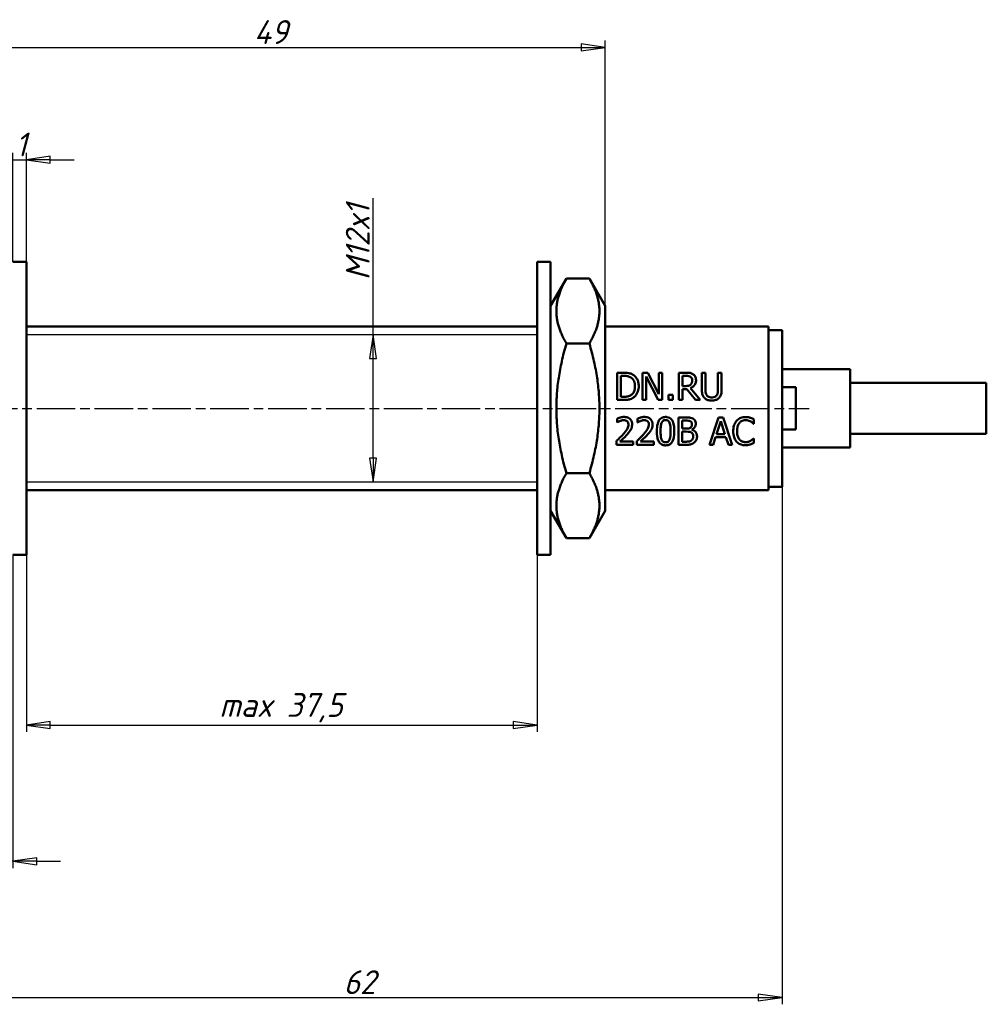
# Model space of a CAD drawing. Header units: millimetres. Extents: x -292 to 723, y -48 to 186.
# Tile 4 of 7: x 37 to 108, y 38 to 110. Entities that reach past the tile are written whole.
import ezdxf

# ---------------------------------------------------------------- set-up
doc = ezdxf.new("R2010")
doc.units = ezdxf.units.MM
doc.header["$LTSCALE"] = 0.5
doc.linetypes.add('CHAIN', pattern=[0.7087, 0.4724, -0.0591, 0.1181, -0.0591])
for name, color, linetype, lineweight in [('Видимый контур (ГОСТ)', 7, 'Continuous', 50), ('Линия резьбы (ГОСТ)', 7, 'Continuous', 25), ('Осевая линия (ГОСТ)', 7, 'Continuous', 25), ('Размер (ГОСТ)', 7, 'Continuous', 25)]:
    doc.layers.add(name, color=color, linetype=linetype, lineweight=lineweight)
doc.styles.add('Обычный текст (ГОСТ)', font='GOST Common Italic.ttf')
doc.dimstyles.new('Обычный (ГОСТ)', dxfattribs={"dimscale": 0.5, "dimtxt": 3.5, "dimasz": 3.5, "dimexe": 1, "dimexo": 0, "dimgap": 0.5, "dimtad": 1, "dimtxsty": 'Обычный текст (ГОСТ)', "dimblk": 'Filled-1', "dimcen": 0.09, "dimdle": 15, "dimclrd": 256, "dimclre": 256, "dimclrt": 256, "dimazin": 2, "dimtfac": 0.714286, "dimtdec": 3, "dimtmove": 0, "dimatfit": 3, "dimfxl": 1, "dimtolj": 1, "dimlwd": 25, "dimlwe": 25, "dimarcsym": 0})

# ---------------------------------------------------------------- blocks, each defined once
blk = doc.blocks.new('Filled-1')
at = {"color": 0}
for p, q in [((0, 0), (-1, 0.143)), ((-1, 0.143), (-1, -0.143)), ((-1, 0), (0, 0)), ((-1, -0.143), (0, 0))]:
    blk.add_line(p, q, dxfattribs=at)
at = {"color": 0, "flags": 128}
blk.add_lwpolyline([(-1, -0.143), (0, 0), (-1, 0.143), (-1, -0.143)], dxfattribs=at)
at = {"color": 0}
blk.add_solid([(-1, -0.143), (0, 0), (-1, 0.143), (-1, -0.143)], dxfattribs=at)
blk = doc.blocks.new('*D9')
at = {"layer": 'Defpoints', "color": 0, "linetype": 'Continuous', "transparency": 16777216}
for p in [(37.451, 70.855), (74.951, 70.855), (74.951, 58.355)]:
    blk.add_point(p, dxfattribs=at)
at = {"layer": 'Размер (ГОСТ)', "linetype": 'Continuous', "lineweight": 25, "transparency": 16777216}
for p, q in [((37.451, 70.855), (37.451, 57.855)), ((74.951, 70.855), (74.951, 57.855)), ((39.201, 58.355), (73.201, 58.355))]:
    blk.add_line(p, q, dxfattribs=at)
at = {"layer": 'Размер (ГОСТ)', "linetype": 'Continuous', "lineweight": 25, "transparency": 16777216, "xscale": 1.75, "yscale": 1.75, "zscale": 1.75, "rotation": 180}
blk.add_blockref('Filled-1', (37.451, 58.355), dxfattribs=at)
at = {"layer": 'Размер (ГОСТ)', "linetype": 'Continuous', "lineweight": 25, "transparency": 16777216, "xscale": 1.75, "yscale": 1.75, "zscale": 1.75}
blk.add_blockref('Filled-1', (74.951, 58.355), dxfattribs=at)
at = {"layer": 'Размер (ГОСТ)', "linetype": 'Continuous', "lineweight": 25, "transparency": 16777216, "insert": (51.615, 60.705), "char_height": 1.75, "attachment_point": 1, "style": 'Обычный текст (ГОСТ)'}
blk.add_mtext('\\A1;\\fGOST Common|b0|i1;{\\H1.7500;max 37,5}', dxfattribs=at)
blk = doc.blocks.new('*D10')
at = {"layer": 'Defpoints', "color": 0, "linetype": 'Continuous', "transparency": 16777216}
for p in [(37.451, 99.855), (36.451, 92.355), (37.451, 92.355)]:
    blk.add_point(p, dxfattribs=at)
at = {"layer": 'Размер (ГОСТ)', "linetype": 'Continuous', "lineweight": 25, "transparency": 16777216}
for p, q in [((34.701, 99.855), (32.951, 99.855)), ((36.451, 92.355), (36.451, 100.355)), ((36.451, 99.855), (37.451, 99.855)), ((37.451, 92.355), (37.451, 100.355)), ((39.201, 99.855), (40.951, 99.855))]:
    blk.add_line(p, q, dxfattribs=at)
at = {"layer": 'Размер (ГОСТ)', "linetype": 'Continuous', "lineweight": 25, "transparency": 16777216, "xscale": 1.75, "yscale": 1.75, "zscale": 1.75}
blk.add_blockref('Filled-1', (36.451, 99.855), dxfattribs=at)
at = {"layer": 'Размер (ГОСТ)', "linetype": 'Continuous', "lineweight": 25, "transparency": 16777216, "xscale": 1.75, "yscale": 1.75, "zscale": 1.75, "rotation": 180}
blk.add_blockref('Filled-1', (37.451, 99.855), dxfattribs=at)
at = {"layer": 'Размер (ГОСТ)', "linetype": 'Continuous', "lineweight": 25, "transparency": 16777216, "insert": (36.634, 101.855), "char_height": 1.75, "attachment_point": 1, "style": 'Обычный текст (ГОСТ)'}
blk.add_mtext('\\A1;1', dxfattribs=at)
blk = doc.blocks.new('*D11')
at = {"layer": 'Defpoints', "color": 0, "linetype": 'Continuous', "transparency": 16777216}
for p in [(32.451, 74.079), (36.451, 70.855), (36.451, 48.355)]:
    blk.add_point(p, dxfattribs=at)
at = {"layer": 'Размер (ГОСТ)', "linetype": 'Continuous', "lineweight": 25, "transparency": 16777216}
for p, q in [((32.451, 74.079), (32.451, 47.855)), ((36.451, 70.855), (36.451, 47.855)), ((30.701, 48.355), (28.951, 48.355)), ((32.451, 48.355), (34.201, 48.355)), ((34.201, 48.355), (34.701, 48.355)), ((36.451, 48.355), (34.701, 48.355)), ((38.201, 48.355), (39.951, 48.355))]:
    blk.add_line(p, q, dxfattribs=at)
at = {"layer": 'Размер (ГОСТ)', "linetype": 'Continuous', "lineweight": 25, "transparency": 16777216, "xscale": 1.75, "yscale": 1.75, "zscale": 1.75}
blk.add_blockref('Filled-1', (32.451, 48.355), dxfattribs=at)
at = {"layer": 'Размер (ГОСТ)', "linetype": 'Continuous', "lineweight": 25, "transparency": 16777216, "xscale": 1.75, "yscale": 1.75, "zscale": 1.75, "rotation": 180}
blk.add_blockref('Filled-1', (36.451, 48.355), dxfattribs=at)
at = {"layer": 'Размер (ГОСТ)', "linetype": 'Continuous', "lineweight": 25, "transparency": 16777216, "insert": (33.911, 50.355), "char_height": 1.75, "attachment_point": 1, "style": 'Обычный текст (ГОСТ)'}
blk.add_mtext('\\A1;4', dxfattribs=at)
blk = doc.blocks.new('*D12')
at = {"layer": 'Defpoints', "color": 0, "linetype": 'Continuous', "transparency": 16777216}
for p in [(79.951, 108.105), (79.951, 89.131), (30.951, 87.605)]:
    blk.add_point(p, dxfattribs=at)
at = {"layer": 'Размер (ГОСТ)', "linetype": 'Continuous', "lineweight": 25, "transparency": 16777216}
for p, q in [((30.951, 87.605), (30.951, 108.605)), ((79.951, 89.131), (79.951, 108.605)), ((32.701, 108.105), (78.201, 108.105))]:
    blk.add_line(p, q, dxfattribs=at)
at = {"layer": 'Размер (ГОСТ)', "linetype": 'Continuous', "lineweight": 25, "transparency": 16777216, "xscale": 1.75, "yscale": 1.75, "zscale": 1.75, "rotation": 180}
blk.add_blockref('Filled-1', (30.951, 108.105), dxfattribs=at)
at = {"layer": 'Размер (ГОСТ)', "linetype": 'Continuous', "lineweight": 25, "transparency": 16777216, "xscale": 1.75, "yscale": 1.75, "zscale": 1.75}
blk.add_blockref('Filled-1', (79.951, 108.105), dxfattribs=at)
at = {"layer": 'Размер (ГОСТ)', "linetype": 'Continuous', "lineweight": 25, "transparency": 16777216, "insert": (54.154, 110.105), "char_height": 1.75, "attachment_point": 1, "style": 'Обычный текст (ГОСТ)'}
blk.add_mtext('\\A1;49', dxfattribs=at)
blk = doc.blocks.new('*D13')
at = {"layer": 'Defpoints', "color": 0, "linetype": 'Continuous', "transparency": 16777216}
for p in [(30.951, 75.605), (92.951, 75.855), (92.951, 38.355)]:
    blk.add_point(p, dxfattribs=at)
at = {"layer": 'Размер (ГОСТ)', "linetype": 'Continuous', "lineweight": 25, "transparency": 16777216}
for p, q in [((30.951, 75.605), (30.951, 37.855)), ((92.951, 75.855), (92.951, 37.855)), ((32.701, 38.355), (91.201, 38.355))]:
    blk.add_line(p, q, dxfattribs=at)
at = {"layer": 'Размер (ГОСТ)', "linetype": 'Continuous', "lineweight": 25, "transparency": 16777216, "xscale": 1.75, "yscale": 1.75, "zscale": 1.75, "rotation": 180}
blk.add_blockref('Filled-1', (30.951, 38.355), dxfattribs=at)
at = {"layer": 'Размер (ГОСТ)', "linetype": 'Continuous', "lineweight": 25, "transparency": 16777216, "xscale": 1.75, "yscale": 1.75, "zscale": 1.75}
blk.add_blockref('Filled-1', (92.951, 38.355), dxfattribs=at)
at = {"layer": 'Размер (ГОСТ)', "linetype": 'Continuous', "lineweight": 25, "transparency": 16777216, "insert": (60.736, 40.355), "char_height": 1.75, "attachment_point": 1, "style": 'Обычный текст (ГОСТ)'}
blk.add_mtext('\\A1;62', dxfattribs=at)
blk = doc.blocks.new('*D14')
at = {"layer": 'Defpoints', "color": 0, "linetype": 'Continuous', "transparency": 16777216}
for p in [(62.905, 87.003), (63.713, 87.003), (63.713, 76.207)]:
    blk.add_point(p, dxfattribs=at)
at = {"layer": 'Размер (ГОСТ)', "linetype": 'Continuous', "lineweight": 25, "transparency": 16777216}
for p, q in [((62.905, 87.003), (62.905, 97.045)), ((62.905, 77.957), (62.905, 85.253))]:
    blk.add_line(p, q, dxfattribs=at)
at = {"layer": 'Размер (ГОСТ)', "linetype": 'Continuous', "lineweight": 25, "transparency": 16777216, "xscale": 1.75, "yscale": 1.75, "zscale": 1.75}
for p, rotation in [((62.905, 87.003), 90), ((62.905, 76.207), 270)]:
    blk.add_blockref('Filled-1', p, dxfattribs=dict(at, rotation=rotation))
at = {"layer": 'Размер (ГОСТ)', "linetype": 'Continuous', "lineweight": 25, "transparency": 16777216, "insert": (60.905, 89.954), "char_height": 1.75, "attachment_point": 1, "rotation": 90, "style": 'Обычный текст (ГОСТ)'}
blk.add_mtext('\\A1; \\fGOST Common|b0|i1;{\\H1.7500;M12x1}', dxfattribs=at)

msp = doc.modelspace()

# ---------------------------------------------------------------- linework, layer by layer
at = {"layer": 'Видимый контур (ГОСТ)'}
for p, q in [((36.451, 92.355), (37.451, 92.355)), ((37.451, 70.855), (37.451, 92.355)), ((74.951, 70.855), (74.951, 92.355)), ((74.951, 92.355), (75.951, 92.355)), ((75.951, 70.855), (75.951, 92.355)), ((75.951, 89.131), (77.106, 91.131)), ((77.106, 91.131), (78.796, 91.131)), ((79.951, 89.131), (78.796, 91.131)), ((79.951, 74.079), (79.951, 89.131)), ((37.451, 87.605), (74.951, 87.605)), ((79.951, 87.605), (91.951, 87.605)), ((91.951, 75.605), (91.951, 87.605)), ((91.951, 87.355), (92.951, 87.355)), ((92.951, 81.605), (92.951, 87.355)), ((77.106, 86.368), (78.796, 86.368)), ((81.299, 84.223), (80.843, 84.223)), ((80.843, 82.223), (80.843, 84.223)), ((81.109, 83.993), (81.312, 83.993)), ((81.109, 83.993), (81.109, 82.453)), ((83.086, 84.223), (82.709, 84.223)), ((82.709, 82.223), (82.709, 84.223)), ((82.957, 83.948), (82.957, 82.223)), ((83.842, 82.223), (82.957, 83.948)), ((83.086, 84.223), (83.892, 82.64)), ((84.14, 84.223), (83.892, 84.223)), ((83.892, 82.64), (83.892, 84.223)), ((84.14, 84.223), (84.14, 82.223)), ((85.894, 84.223), (85.378, 84.223)), ((85.378, 82.223), (85.378, 84.223)), ((85.644, 83.993), (85.644, 83.241)), ((85.644, 83.993), (85.908, 83.993)), ((87.326, 84.223), (87.061, 84.223)), ((87.061, 82.975), (87.061, 84.223)), ((87.326, 84.223), (87.326, 82.975)), ((88.508, 84.223), (88.242, 84.223)), ((88.242, 82.969), (88.242, 84.223)), ((88.508, 84.223), (88.508, 82.975)), ((92.951, 84.48), (97.951, 84.48)), ((97.951, 78.73), (97.951, 84.48)), ((85.877, 83.241), (85.644, 83.241)), ((92.951, 83.164), (93.951, 83.164)), ((93.951, 80.046), (93.951, 83.164)), ((97.951, 83.48), (107.951, 83.48)), ((107.951, 79.73), (107.951, 83.48)), ((81.312, 82.453), (81.109, 82.453)), ((84.918, 82.606), (84.597, 82.606)), ((84.597, 82.223), (84.597, 82.606)), ((84.918, 82.606), (84.918, 82.223)), ((85.644, 83.019), (85.644, 82.223)), ((85.644, 83.019), (85.949, 83.019)), ((86.581, 82.223), (85.949, 83.019)), ((86.215, 83.093), (86.926, 82.223)), ((80.843, 82.223), (81.304, 82.223)), ((82.709, 82.223), (82.957, 82.223)), ((83.842, 82.223), (84.14, 82.223)), ((84.597, 82.223), (84.918, 82.223)), ((85.378, 82.223), (85.644, 82.223)), ((86.581, 82.223), (86.926, 82.223)), ((92.951, 75.855), (92.951, 81.605)), ((80.829, 80.567), (80.829, 80.852)), ((80.829, 80.567), (80.843, 80.567)), ((82.33, 80.567), (82.33, 80.852)), ((82.33, 80.567), (82.344, 80.567)), ((85.346, 78.93), (85.346, 80.93)), ((85.876, 80.93), (85.346, 80.93)), ((85.612, 80.703), (85.866, 80.703)), ((85.612, 80.703), (85.612, 80.118)), ((87.61, 78.93), (88.284, 80.93)), ((88.441, 80.658), (88.133, 79.716)), ((88.612, 80.93), (88.284, 80.93)), ((88.751, 79.716), (88.441, 80.658)), ((88.612, 80.93), (89.286, 78.93)), ((90.858, 80.476), (90.879, 80.476)), ((90.879, 80.797), (90.879, 80.476)), ((85.913, 80.118), (85.612, 80.118)), ((85.612, 79.896), (85.913, 79.896)), ((85.612, 79.896), (85.612, 79.157)), ((86.328, 80.052), (86.328, 80.042)), ((88.751, 79.716), (88.133, 79.716)), ((92.951, 80.046), (93.951, 80.046)), ((97.951, 79.73), (107.951, 79.73)), ((80.787, 78.93), (80.787, 79.214)), ((80.787, 78.93), (82.02, 78.93)), ((82.02, 79.162), (81.038, 79.162)), ((82.02, 79.162), (82.02, 78.93)), ((82.287, 78.93), (82.287, 79.214)), ((82.287, 78.93), (83.521, 78.93)), ((83.521, 79.162), (82.539, 79.162)), ((83.521, 79.162), (83.521, 78.93)), ((85.346, 78.93), (85.92, 78.93)), ((85.827, 79.157), (85.612, 79.157)), ((87.61, 78.93), (87.879, 78.93)), ((88.061, 79.489), (87.879, 78.93)), ((88.061, 79.489), (88.824, 79.489)), ((89.005, 78.93), (88.824, 79.489)), ((89.005, 78.93), (89.286, 78.93)), ((90.879, 79.384), (90.86, 79.384)), ((90.879, 79.384), (90.879, 79.066)), ((92.951, 78.73), (97.951, 78.73)), ((77.106, 76.842), (78.796, 76.842)), ((37.451, 75.605), (74.951, 75.605)), ((79.951, 75.605), (91.951, 75.605)), ((91.951, 75.855), (92.951, 75.855)), ((75.951, 74.079), (77.106, 72.079)), ((79.951, 74.079), (78.796, 72.079)), ((77.106, 72.079), (78.796, 72.079)), ((36.451, 70.855), (37.451, 70.855)), ((74.951, 70.855), (75.951, 70.855))]:
    msp.add_line(p, q, dxfattribs=at)
for points in [[(77.106, 91.131), (75.731, 88.75), (77.106, 86.368)], [(78.796, 86.368), (80.171, 88.75), (78.796, 91.131)], [(77.106, 86.368), (75.731, 81.605), (77.106, 76.842)], [(78.796, 76.842), (80.171, 81.605), (78.796, 86.368)], [(77.106, 76.842), (75.731, 74.46), (77.106, 72.079)], [(78.796, 72.079), (80.171, 74.46), (78.796, 76.842)]]:
    msp.add_rational_spline(points, [1.02083452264, 1.17875817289, 1.02083452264], degree=2, dxfattribs=at)
for points, knots in [([(82.015, 84.064), (81.94, 84.113), (81.855, 84.149), (81.724, 84.186), (81.664, 84.201), (81.527, 84.215), (81.484, 84.218), (81.419, 84.221), (81.396, 84.222), (81.36, 84.223), (81.348, 84.223), (81.323, 84.223), (81.311, 84.223), (81.299, 84.223)], [-0.114219, -0.114219, -0.114219, -0.114219, -0.0558865, -0.0558865, -0.0269311, -0.0269311, -0.0143559, -0.0143559, -0.0073791, -0.0073791, -0.003699, -0.003699, 0, 0, 0, 0]), ([(81.312, 83.993), (81.471, 83.993), (81.563, 83.976), (81.694, 83.946), (81.769, 83.915), (81.84, 83.873)], [-0.04048659, -0.04048659, -0.04048659, -0.04048659, -0.02513991, -0.02513991, 0, 0, 0, 0]), ([(81.84, 83.873), (81.893, 83.841), (81.939, 83.802), (82.019, 83.708), (82.051, 83.655), (82.126, 83.482), (82.143, 83.353), (82.143, 83.225)], [-0.07829627, -0.07829627, -0.07829627, -0.07829627, -0.05931886, -0.05931886, -0.03983315, -0.03983315, 0, 0, 0, 0]), ([(82.42, 83.221), (82.42, 83.323), (82.411, 83.425), (82.366, 83.612), (82.334, 83.694), (82.231, 83.872), (82.158, 83.958), (82.049, 84.041), (82.032, 84.053), (82.015, 84.064)], [-0.1028266, -0.1028266, -0.1028266, -0.1028266, -0.0712307, -0.0712307, -0.0423814, -0.0423814, -0.0064008, -0.0064008, 0, 0, 0, 0]), ([(86.403, 84.118), (86.371, 84.138), (86.338, 84.155), (86.27, 84.184), (86.236, 84.194), (86.158, 84.209), (86.106, 84.215), (86.036, 84.22), (86.009, 84.221), (85.968, 84.222), (85.953, 84.223), (85.931, 84.223), (85.924, 84.223), (85.909, 84.223), (85.901, 84.223), (85.894, 84.223)], [-0.05211729, -0.05211729, -0.05211729, -0.05211729, -0.04068367, -0.04068367, -0.02975999, -0.02975999, -0.01694382, -0.01694382, -0.00887917, -0.00887917, -0.00452857, -0.00452857, -0.00226165, -0.00226165, 0, 0, 0, 0]), ([(85.908, 83.993), (85.962, 83.993), (86.041, 83.99), (86.15, 83.964), (86.19, 83.948), (86.226, 83.925)], [-0.03377515, -0.03377515, -0.03377515, -0.03377515, -0.01316281, -0.01316281, 0, 0, 0, 0]), ([(86.226, 83.925), (86.247, 83.91), (86.267, 83.894), (86.304, 83.849), (86.316, 83.826), (86.344, 83.763), (86.352, 83.711), (86.352, 83.659)], [-0.02573132, -0.02573132, -0.02573132, -0.02573132, -0.02176456, -0.02176456, -0.01666065, -0.01666065, 0, 0, 0, 0]), ([(86.629, 83.68), (86.629, 83.73), (86.625, 83.781), (86.599, 83.889), (86.578, 83.928), (86.53, 84.008), (86.486, 84.058), (86.421, 84.105), (86.412, 84.112), (86.403, 84.118)], [-0.03968889, -0.03968889, -0.03968889, -0.03968889, -0.03308696, -0.03308696, -0.02484998, -0.02484998, -0.00344876, -0.00344876, 0, 0, 0, 0]), ([(82.143, 83.225), (82.143, 83.135), (82.136, 83.042), (82.1, 82.897), (82.075, 82.823), (81.983, 82.684), (81.929, 82.63), (81.864, 82.586)], [-0.09253199, -0.09253199, -0.09253199, -0.09253199, -0.05061145, -0.05061145, -0.02346334, -0.02346334, 0, 0, 0, 0]), ([(82.012, 82.384), (82.076, 82.426), (82.133, 82.477), (82.245, 82.608), (82.288, 82.683), (82.378, 82.867), (82.41, 83.004), (82.42, 83.17), (82.42, 83.196), (82.42, 83.221)], [-0.0852147, -0.0852147, -0.0852147, -0.0852147, -0.07034334, -0.07034334, -0.05171102, -0.05171102, -0.00795161, -0.00795161, 0, 0, 0, 0]), ([(86.239, 83.345), (86.218, 83.324), (86.195, 83.306), (86.131, 83.272), (86.098, 83.264), (86.017, 83.246), (85.946, 83.241), (85.877, 83.241)], [-0.02779046, -0.02779046, -0.02779046, -0.02779046, -0.02483867, -0.02483867, -0.02062225, -0.02062225, 0, 0, 0, 0]), ([(86.215, 83.093), (86.298, 83.125), (86.374, 83.168), (86.48, 83.265), (86.528, 83.317), (86.603, 83.462), (86.621, 83.541), (86.629, 83.641), (86.629, 83.66), (86.629, 83.68)], [-0.09571783, -0.09571783, -0.09571783, -0.09571783, -0.05676781, -0.05676781, -0.03186559, -0.03186559, -0.00629681, -0.00629681, 0, 0, 0, 0]), ([(86.352, 83.659), (86.352, 83.622), (86.35, 83.583), (86.336, 83.509), (86.326, 83.478), (86.296, 83.411), (86.271, 83.375), (86.239, 83.345)], [-0.03205208, -0.03205208, -0.03205208, -0.03205208, -0.02284716, -0.02284716, -0.01367748, -0.01367748, 0, 0, 0, 0]), ([(81.864, 82.586), (81.828, 82.561), (81.79, 82.539), (81.693, 82.497), (81.645, 82.486), (81.522, 82.46), (81.414, 82.453), (81.312, 82.453)], [-0.04248275, -0.04248275, -0.04248275, -0.04248275, -0.03756931, -0.03756931, -0.03066892, -0.03066892, 0, 0, 0, 0]), ([(87.061, 82.975), (87.061, 82.796), (87.083, 82.672), (87.137, 82.517), (87.173, 82.453), (87.232, 82.386), (87.242, 82.376), (87.252, 82.366)], [-0.05387968, -0.05387968, -0.05387968, -0.05387968, -0.02693049, -0.02693049, -0.004316, -0.004316, 0, 0, 0, 0]), ([(87.412, 82.572), (87.38, 82.62), (87.359, 82.672), (87.337, 82.773), (87.329, 82.839), (87.326, 82.949), (87.326, 82.962), (87.326, 82.975)], [-0.07143358, -0.07143358, -0.07143358, -0.07143358, -0.03382435, -0.03382435, -0.00400693, -0.00400693, 0, 0, 0, 0]), ([(87.783, 82.408), (87.736, 82.408), (87.687, 82.412), (87.6, 82.431), (87.562, 82.445), (87.488, 82.487), (87.456, 82.515), (87.423, 82.556), (87.417, 82.564), (87.412, 82.572)], [-0.04252706, -0.04252706, -0.04252706, -0.04252706, -0.02832979, -0.02832979, -0.01599263, -0.01599263, -0.00282849, -0.00282849, 0, 0, 0, 0]), ([(88.156, 82.572), (88.14, 82.547), (88.12, 82.524), (88.074, 82.485), (88.047, 82.469), (87.969, 82.432), (87.904, 82.413), (87.807, 82.408), (87.795, 82.408), (87.783, 82.408)], [-0.05691898, -0.05691898, -0.05691898, -0.05691898, -0.04323003, -0.04323003, -0.02913018, -0.02913018, -0.00358854, -0.00358854, 0, 0, 0, 0]), ([(88.242, 82.969), (88.242, 82.902), (88.239, 82.829), (88.221, 82.721), (88.208, 82.66), (88.166, 82.586), (88.161, 82.579), (88.156, 82.572)], [-0.06265023, -0.06265023, -0.06265023, -0.06265023, -0.02575658, -0.02575658, -0.00267526, -0.00267526, 0, 0, 0, 0]), ([(88.317, 82.366), (88.35, 82.397), (88.378, 82.432), (88.426, 82.51), (88.445, 82.552), (88.477, 82.65), (88.502, 82.752), (88.508, 82.936), (88.508, 82.956), (88.508, 82.975)], [-0.1370587, -0.1370587, -0.1370587, -0.1370587, -0.0971906, -0.0971906, -0.0564785, -0.0564785, -0.0060269, -0.0060269, 0, 0, 0, 0]), ([(81.304, 82.223), (81.424, 82.223), (81.561, 82.229), (81.74, 82.262), (81.841, 82.286), (81.982, 82.365), (81.997, 82.374), (82.012, 82.384)], [-0.1343352, -0.1343352, -0.1343352, -0.1343352, -0.0487067, -0.0487067, -0.0052065, -0.0052065, 0, 0, 0, 0]), ([(87.252, 82.366), (87.28, 82.337), (87.312, 82.312), (87.381, 82.268), (87.418, 82.249), (87.514, 82.212), (87.602, 82.187), (87.749, 82.181), (87.766, 82.181), (87.783, 82.181)], [-0.09615957, -0.09615957, -0.09615957, -0.09615957, -0.07054585, -0.07054585, -0.04430691, -0.04430691, -0.00508563, -0.00508563, 0, 0, 0, 0]), ([(87.783, 82.181), (87.882, 82.181), (87.988, 82.191), (88.142, 82.242), (88.216, 82.276), (88.298, 82.348), (88.307, 82.357), (88.317, 82.366)], [-0.07814479, -0.07814479, -0.07814479, -0.07814479, -0.03277623, -0.03277623, -0.00391265, -0.00391265, 0, 0, 0, 0]), ([(81.341, 80.972), (81.253, 80.972), (81.166, 80.959), (81.05, 80.93), (80.941, 80.902), (80.846, 80.86), (80.837, 80.856), (80.829, 80.852)], [-0.1072069, -0.1072069, -0.1072069, -0.1072069, -0.0311603, -0.0311603, -0.0028159, -0.0028159, 0, 0, 0, 0]), ([(81.937, 80.423), (81.937, 80.491), (81.929, 80.56), (81.886, 80.685), (81.856, 80.739), (81.786, 80.82), (81.739, 80.867), (81.586, 80.943), (81.504, 80.962), (81.394, 80.971), (81.367, 80.972), (81.341, 80.972)], [-0.1390982, -0.1390982, -0.1390982, -0.1390982, -0.0971741, -0.0971741, -0.0590826, -0.0590826, -0.0330694, -0.0330694, -0.00796, -0.00796, 0, 0, 0, 0]), ([(82.842, 80.972), (82.754, 80.972), (82.667, 80.959), (82.551, 80.93), (82.442, 80.902), (82.347, 80.86), (82.338, 80.856), (82.33, 80.852)], [-0.1072069, -0.1072069, -0.1072069, -0.1072069, -0.0311603, -0.0311603, -0.0028159, -0.0028159, 0, 0, 0, 0]), ([(83.438, 80.423), (83.438, 80.491), (83.429, 80.56), (83.387, 80.685), (83.357, 80.739), (83.287, 80.82), (83.239, 80.867), (83.087, 80.943), (83.005, 80.962), (82.895, 80.971), (82.868, 80.972), (82.842, 80.972)], [-0.1390982, -0.1390982, -0.1390982, -0.1390982, -0.0971741, -0.0971741, -0.0590826, -0.0590826, -0.0330694, -0.0330694, -0.00796, -0.00796, 0, 0, 0, 0]), ([(84.394, 80.971), (84.347, 80.971), (84.299, 80.967), (84.209, 80.949), (84.167, 80.935), (84.068, 80.889), (84.017, 80.851), (83.916, 80.74), (83.876, 80.666), (83.794, 80.449), (83.766, 80.275), (83.755, 80.027), (83.754, 79.978), (83.754, 79.929)], [-0.1774918, -0.1774918, -0.1774918, -0.1774918, -0.1576795, -0.1576795, -0.1395225, -0.1395225, -0.1122614, -0.1122614, -0.0771347, -0.0771347, -0.0152816, -0.0152816, 0, 0, 0, 0]), ([(85.033, 79.93), (85.033, 80.183), (85.006, 80.405), (84.914, 80.651), (84.879, 80.72), (84.792, 80.828), (84.745, 80.869), (84.627, 80.936), (84.558, 80.956), (84.456, 80.969), (84.425, 80.971), (84.394, 80.971)], [-0.1252149, -0.1252149, -0.1252149, -0.1252149, -0.0726408, -0.0726408, -0.0499606, -0.0499606, -0.0308354, -0.0308354, -0.0092896, -0.0092896, 0, 0, 0, 0]), ([(90.262, 80.966), (90.141, 80.966), (90.022, 80.947), (89.83, 80.869), (89.737, 80.817), (89.635, 80.716), (89.623, 80.703), (89.612, 80.69)], [-0.09655636, -0.09655636, -0.09655636, -0.09655636, -0.04324955, -0.04324955, -0.00524704, -0.00524704, 0, 0, 0, 0]), ([(90.613, 80.914), (90.541, 80.936), (90.437, 80.962), (90.281, 80.966), (90.271, 80.966), (90.262, 80.966)], [-0.04694259, -0.04694259, -0.04694259, -0.04694259, -0.00291934, -0.00291934, 0, 0, 0, 0]), ([(80.843, 80.567), (80.868, 80.584), (80.941, 80.636), (81.027, 80.673), (81.032, 80.675), (81.038, 80.677)], [-0.02824364, -0.02824364, -0.02824364, -0.02824364, -0.00178285, -0.00178285, 0, 0, 0, 0]), ([(81.038, 80.677), (81.113, 80.708), (81.203, 80.737), (81.308, 80.74), (81.315, 80.741), (81.321, 80.741)], [-0.0313262, -0.0313262, -0.0313262, -0.0313262, -0.00208478, -0.00208478, 0, 0, 0, 0]), ([(81.665, 80.408), (81.665, 80.358), (81.659, 80.309), (81.635, 80.211), (81.616, 80.164), (81.569, 80.072), (81.509, 79.966), (81.311, 79.741), (81.29, 79.718), (81.27, 79.695)], [-0.2523236, -0.2523236, -0.2523236, -0.2523236, -0.1736886, -0.1736886, -0.0925698, -0.0925698, -0.0094197, -0.0094197, 0, 0, 0, 0]), ([(81.321, 80.741), (81.363, 80.741), (81.405, 80.736), (81.484, 80.713), (81.52, 80.696), (81.557, 80.667), (81.562, 80.663), (81.566, 80.659)], [-0.02650855, -0.02650855, -0.02650855, -0.02650855, -0.01407214, -0.01407214, -0.00181253, -0.00181253, 0, 0, 0, 0]), ([(81.566, 80.659), (81.581, 80.647), (81.594, 80.633), (81.617, 80.601), (81.627, 80.583), (81.647, 80.538), (81.662, 80.495), (81.665, 80.424), (81.665, 80.416), (81.665, 80.408)], [-0.04732933, -0.04732933, -0.04732933, -0.04732933, -0.03484125, -0.03484125, -0.02178891, -0.02178891, -0.00243839, -0.00243839, 0, 0, 0, 0]), ([(81.834, 80.023), (81.864, 80.076), (81.888, 80.132), (81.917, 80.231), (81.934, 80.295), (81.937, 80.4), (81.937, 80.412), (81.937, 80.423)], [-0.07523561, -0.07523561, -0.07523561, -0.07523561, -0.03212236, -0.03212236, -0.0034481, -0.0034481, 0, 0, 0, 0]), ([(82.344, 80.567), (82.368, 80.584), (82.441, 80.636), (82.528, 80.673), (82.533, 80.675), (82.539, 80.677)], [-0.02824364, -0.02824364, -0.02824364, -0.02824364, -0.00178285, -0.00178285, 0, 0, 0, 0]), ([(82.539, 80.677), (82.614, 80.708), (82.704, 80.737), (82.808, 80.74), (82.815, 80.741), (82.822, 80.741)], [-0.0313262, -0.0313262, -0.0313262, -0.0313262, -0.00208478, -0.00208478, 0, 0, 0, 0]), ([(83.166, 80.408), (83.166, 80.358), (83.16, 80.309), (83.135, 80.211), (83.117, 80.164), (83.07, 80.072), (83.009, 79.966), (82.811, 79.741), (82.791, 79.718), (82.77, 79.695)], [-0.2523236, -0.2523236, -0.2523236, -0.2523236, -0.1736886, -0.1736886, -0.0925698, -0.0925698, -0.0094197, -0.0094197, 0, 0, 0, 0]), ([(82.822, 80.741), (82.864, 80.741), (82.905, 80.736), (82.985, 80.713), (83.021, 80.696), (83.058, 80.667), (83.062, 80.663), (83.067, 80.659)], [-0.02650855, -0.02650855, -0.02650855, -0.02650855, -0.01407214, -0.01407214, -0.00181253, -0.00181253, 0, 0, 0, 0]), ([(83.067, 80.659), (83.082, 80.647), (83.095, 80.633), (83.118, 80.601), (83.128, 80.583), (83.148, 80.538), (83.162, 80.495), (83.166, 80.424), (83.166, 80.416), (83.166, 80.408)], [-0.04732933, -0.04732933, -0.04732933, -0.04732933, -0.03484125, -0.03484125, -0.02178891, -0.02178891, -0.00243839, -0.00243839, 0, 0, 0, 0]), ([(83.334, 80.023), (83.365, 80.076), (83.389, 80.132), (83.418, 80.231), (83.434, 80.295), (83.438, 80.4), (83.438, 80.412), (83.438, 80.423)], [-0.07523561, -0.07523561, -0.07523561, -0.07523561, -0.03212236, -0.03212236, -0.0034481, -0.0034481, 0, 0, 0, 0]), ([(84.026, 79.929), (84.026, 80.104), (84.036, 80.226), (84.05, 80.369), (84.065, 80.46), (84.096, 80.538)], [-0.04435853, -0.04435853, -0.04435853, -0.04435853, -0.02547311, -0.02547311, 0, 0, 0, 0]), ([(84.096, 80.538), (84.107, 80.564), (84.119, 80.589), (84.148, 80.634), (84.164, 80.654), (84.212, 80.701), (84.241, 80.717), (84.307, 80.743), (84.351, 80.749), (84.394, 80.749)], [-0.03185414, -0.03185414, -0.03185414, -0.03185414, -0.026264, -0.026264, -0.02125427, -0.02125427, -0.01305341, -0.01305341, 0, 0, 0, 0]), ([(84.394, 80.749), (84.419, 80.749), (84.444, 80.747), (84.49, 80.738), (84.511, 80.732), (84.55, 80.714), (84.581, 80.698), (84.646, 80.628), (84.67, 80.586), (84.688, 80.541)], [-0.06106197, -0.06106197, -0.06106197, -0.06106197, -0.04403557, -0.04403557, -0.02867311, -0.02867311, -0.01458055, -0.01458055, 0, 0, 0, 0]), ([(84.688, 80.541), (84.726, 80.444), (84.739, 80.337), (84.757, 80.171), (84.761, 80.048), (84.761, 79.93)], [-0.05239656, -0.05239656, -0.05239656, -0.05239656, -0.03669791, -0.03669791, 0, 0, 0, 0]), ([(85.866, 80.703), (85.943, 80.703), (86.021, 80.704), (86.144, 80.688), (86.188, 80.674), (86.229, 80.651)], [-0.03724255, -0.03724255, -0.03724255, -0.03724255, -0.01413773, -0.01413773, 0, 0, 0, 0]), ([(86.401, 80.849), (86.342, 80.882), (86.279, 80.904), (86.14, 80.926), (86.027, 80.929), (85.916, 80.93), (85.896, 80.93), (85.876, 80.93)], [-0.05871602, -0.05871602, -0.05871602, -0.05871602, -0.03341919, -0.03341919, -0.00602647, -0.00602647, 0, 0, 0, 0]), ([(86.331, 80.442), (86.331, 80.401), (86.328, 80.358), (86.307, 80.283), (86.295, 80.26), (86.267, 80.22), (86.245, 80.201), (86.219, 80.185)], [-0.02135554, -0.02135554, -0.02135554, -0.02135554, -0.01489009, -0.01489009, -0.00906063, -0.00906063, 0, 0, 0, 0]), ([(86.229, 80.651), (86.247, 80.641), (86.264, 80.628), (86.294, 80.594), (86.304, 80.575), (86.325, 80.523), (86.331, 80.483), (86.331, 80.442)], [-0.02092488, -0.02092488, -0.02092488, -0.02092488, -0.01700622, -0.01700622, -0.01230178, -0.01230178, 0, 0, 0, 0]), ([(86.328, 80.052), (86.378, 80.076), (86.423, 80.106), (86.505, 80.183), (86.537, 80.227), (86.586, 80.321), (86.602, 80.379), (86.608, 80.453), (86.608, 80.466), (86.608, 80.48)], [-0.05014588, -0.05014588, -0.05014588, -0.05014588, -0.0368438, -0.0368438, -0.02267217, -0.02267217, -0.00410143, -0.00410143, 0, 0, 0, 0]), ([(86.608, 80.48), (86.608, 80.528), (86.603, 80.576), (86.577, 80.665), (86.56, 80.703), (86.508, 80.775), (86.472, 80.806), (86.421, 80.838), (86.411, 80.844), (86.401, 80.849)], [-0.04351245, -0.04351245, -0.04351245, -0.04351245, -0.03024964, -0.03024964, -0.01795527, -0.01795527, -0.00351693, -0.00351693, 0, 0, 0, 0]), ([(89.612, 80.69), (89.534, 80.602), (89.476, 80.502), (89.408, 80.319), (89.371, 80.193), (89.362, 79.975), (89.362, 79.952), (89.362, 79.929)], [-0.1576039, -0.1576039, -0.1576039, -0.1576039, -0.0678191, -0.0678191, -0.0072561, -0.0072561, 0, 0, 0, 0]), ([(89.639, 79.929), (89.639, 80.044), (89.652, 80.162), (89.705, 80.34), (89.738, 80.425), (89.801, 80.513), (89.809, 80.523), (89.817, 80.533)], [-0.0831404, -0.0831404, -0.0831404, -0.0831404, -0.03297023, -0.03297023, -0.00392066, -0.00392066, 0, 0, 0, 0]), ([(89.817, 80.533), (89.844, 80.564), (89.873, 80.593), (89.937, 80.643), (89.971, 80.664), (90.063, 80.708), (90.134, 80.732), (90.235, 80.739), (90.248, 80.739), (90.26, 80.739)], [-0.06527238, -0.06527238, -0.06527238, -0.06527238, -0.04756322, -0.04756322, -0.0303552, -0.0303552, -0.00370948, -0.00370948, 0, 0, 0, 0]), ([(90.26, 80.739), (90.325, 80.739), (90.391, 80.733), (90.478, 80.709), (90.54, 80.691), (90.618, 80.651), (90.625, 80.647), (90.633, 80.643)], [-0.08552703, -0.08552703, -0.08552703, -0.08552703, -0.02620367, -0.02620367, -0.00255116, -0.00255116, 0, 0, 0, 0]), ([(90.879, 80.797), (90.812, 80.833), (90.726, 80.875), (90.626, 80.91), (90.62, 80.912), (90.613, 80.914)], [-0.03185221, -0.03185221, -0.03185221, -0.03185221, -0.00200846, -0.00200846, 0, 0, 0, 0]), ([(90.633, 80.643), (90.676, 80.619), (90.72, 80.592), (90.778, 80.546), (90.816, 80.514), (90.851, 80.483), (90.854, 80.48), (90.858, 80.476)], [-0.04050816, -0.04050816, -0.04050816, -0.04050816, -0.01405556, -0.01405556, -0.0014536, -0.0014536, 0, 0, 0, 0]), ([(81.27, 79.695), (81.111, 79.52), (80.962, 79.379), (80.81, 79.236), (80.799, 79.225), (80.787, 79.214)], [-0.06483524, -0.06483524, -0.06483524, -0.06483524, -0.00511441, -0.00511441, 0, 0, 0, 0]), ([(81.038, 79.162), (81.136, 79.254), (81.343, 79.442), (81.542, 79.655), (81.554, 79.668), (81.566, 79.681)], [-0.0903033, -0.0903033, -0.0903033, -0.0903033, -0.00543855, -0.00543855, 0, 0, 0, 0]), ([(81.566, 79.681), (81.74, 79.866), (81.809, 79.98), (81.824, 80.006), (81.829, 80.014), (81.834, 80.023)], [-0.009313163, -0.009313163, -0.009313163, -0.009313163, -0.002947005, -0.002947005, 0, 0, 0, 0]), ([(82.77, 79.695), (82.611, 79.52), (82.462, 79.379), (82.311, 79.236), (82.299, 79.225), (82.287, 79.214)], [-0.06483524, -0.06483524, -0.06483524, -0.06483524, -0.00511441, -0.00511441, 0, 0, 0, 0]), ([(82.539, 79.162), (82.637, 79.254), (82.843, 79.442), (83.043, 79.655), (83.055, 79.668), (83.067, 79.681)], [-0.0903033, -0.0903033, -0.0903033, -0.0903033, -0.00543855, -0.00543855, 0, 0, 0, 0]), ([(83.067, 79.681), (83.241, 79.866), (83.31, 79.98), (83.325, 80.006), (83.33, 80.014), (83.334, 80.023)], [-0.009313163, -0.009313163, -0.009313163, -0.009313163, -0.002947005, -0.002947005, 0, 0, 0, 0]), ([(83.754, 79.929), (83.754, 79.652), (83.786, 79.424), (83.896, 79.154), (83.939, 79.096), (84.012, 79.015), (84.059, 78.977), (84.175, 78.918), (84.241, 78.9), (84.338, 78.889), (84.366, 78.888), (84.394, 78.888)], [-0.09073557, -0.09073557, -0.09073557, -0.09073557, -0.06387545, -0.06387545, -0.04847495, -0.04847495, -0.02938625, -0.02938625, -0.00843854, -0.00843854, 0, 0, 0, 0]), ([(84.095, 79.326), (84.054, 79.432), (84.043, 79.534), (84.031, 79.674), (84.026, 79.791), (84.026, 79.929)], [-0.06204903, -0.06204903, -0.06204903, -0.06204903, -0.04296537, -0.04296537, 0, 0, 0, 0]), ([(84.394, 78.888), (84.438, 78.888), (84.481, 78.891), (84.564, 78.906), (84.602, 78.917), (84.699, 78.958), (84.751, 78.993), (84.861, 79.102), (84.903, 79.179), (84.988, 79.386), (85.02, 79.567), (85.032, 79.832), (85.033, 79.881), (85.033, 79.93)], [-0.1649022, -0.1649022, -0.1649022, -0.1649022, -0.1505443, -0.1505443, -0.1372059, -0.1372059, -0.1153908, -0.1153908, -0.0833208, -0.0833208, -0.0153101, -0.0153101, 0, 0, 0, 0]), ([(84.761, 79.93), (84.761, 79.744), (84.75, 79.625), (84.736, 79.489), (84.72, 79.398), (84.689, 79.321)], [-0.04325778, -0.04325778, -0.04325778, -0.04325778, -0.02652084, -0.02652084, 0, 0, 0, 0]), ([(86.219, 80.185), (86.166, 80.15), (86.125, 80.137), (86.054, 80.122), (85.988, 80.118), (85.913, 80.118)], [-0.03682897, -0.03682897, -0.03682897, -0.03682897, -0.02237436, -0.02237436, 0, 0, 0, 0]), ([(85.913, 79.896), (86.043, 79.896), (86.099, 79.89), (86.174, 79.88), (86.22, 79.866), (86.263, 79.844)], [-0.02261749, -0.02261749, -0.02261749, -0.02261749, -0.01468159, -0.01468159, 0, 0, 0, 0]), ([(86.263, 79.844), (86.293, 79.828), (86.321, 79.809), (86.375, 79.757), (86.388, 79.731), (86.417, 79.663), (86.425, 79.598), (86.425, 79.533)], [-0.02967484, -0.02967484, -0.02967484, -0.02967484, -0.02570658, -0.02570658, -0.02066054, -0.02066054, 0, 0, 0, 0]), ([(86.425, 79.533), (86.425, 79.497), (86.422, 79.461), (86.406, 79.39), (86.393, 79.365), (86.355, 79.304), (86.321, 79.27), (86.281, 79.241)], [-0.03035395, -0.03035395, -0.03035395, -0.03035395, -0.02285189, -0.02285189, -0.01506137, -0.01506137, 0, 0, 0, 0]), ([(86.702, 79.544), (86.702, 79.588), (86.699, 79.632), (86.681, 79.714), (86.669, 79.752), (86.618, 79.857), (86.575, 79.902), (86.497, 79.972), (86.44, 80.004), (86.361, 80.032), (86.345, 80.037), (86.328, 80.042)], [-0.05088288, -0.05088288, -0.05088288, -0.05088288, -0.04379233, -0.04379233, -0.0373231, -0.0373231, -0.02520369, -0.02520369, -0.00517255, -0.00517255, 0, 0, 0, 0]), ([(86.495, 79.092), (86.525, 79.116), (86.552, 79.143), (86.601, 79.203), (86.623, 79.236), (86.662, 79.312), (86.695, 79.387), (86.702, 79.517), (86.702, 79.531), (86.702, 79.544)], [-0.1036506, -0.1036506, -0.1036506, -0.1036506, -0.0732792, -0.0732792, -0.0416803, -0.0416803, -0.0043307, -0.0043307, 0, 0, 0, 0]), ([(89.362, 79.929), (89.362, 79.777), (89.38, 79.624), (89.454, 79.404), (89.5, 79.294), (89.592, 79.181), (89.602, 79.169), (89.613, 79.157)], [-0.1191208, -0.1191208, -0.1191208, -0.1191208, -0.0461485, -0.0461485, -0.0050433, -0.0050433, 0, 0, 0, 0]), ([(89.824, 79.324), (89.767, 79.392), (89.726, 79.471), (89.676, 79.61), (89.646, 79.71), (89.639, 79.89), (89.639, 79.909), (89.639, 79.929)], [-0.1309563, -0.1309563, -0.1309563, -0.1309563, -0.0565865, -0.0565865, -0.0059542, -0.0059542, 0, 0, 0, 0]), ([(84.394, 79.11), (84.369, 79.11), (84.343, 79.112), (84.295, 79.121), (84.273, 79.128), (84.235, 79.146), (84.204, 79.162), (84.137, 79.234), (84.112, 79.279), (84.095, 79.326)], [-0.07163387, -0.07163387, -0.07163387, -0.07163387, -0.05039204, -0.05039204, -0.03114076, -0.03114076, -0.01594897, -0.01594897, 0, 0, 0, 0]), ([(84.689, 79.321), (84.679, 79.293), (84.666, 79.266), (84.635, 79.219), (84.618, 79.198), (84.574, 79.158), (84.546, 79.141), (84.477, 79.116), (84.436, 79.11), (84.394, 79.11)], [-0.04055687, -0.04055687, -0.04055687, -0.04055687, -0.03102116, -0.03102116, -0.02257487, -0.02257487, -0.01236772, -0.01236772, 0, 0, 0, 0]), ([(86.281, 79.241), (86.255, 79.224), (86.227, 79.21), (86.156, 79.182), (86.12, 79.176), (86.024, 79.161), (85.922, 79.157), (85.827, 79.157)], [-0.03891968, -0.03891968, -0.03891968, -0.03891968, -0.03454963, -0.03454963, -0.02838328, -0.02838328, 0, 0, 0, 0]), ([(85.92, 78.93), (86.029, 78.93), (86.141, 78.938), (86.292, 78.977), (86.373, 79.006), (86.475, 79.077), (86.485, 79.084), (86.495, 79.092)], [-0.09503603, -0.09503603, -0.09503603, -0.09503603, -0.03833293, -0.03833293, -0.00395229, -0.00395229, 0, 0, 0, 0]), ([(89.613, 79.157), (89.65, 79.117), (89.69, 79.081), (89.778, 79.018), (89.824, 78.992), (89.92, 78.95), (89.981, 78.928), (90.089, 78.907), (90.122, 78.902), (90.171, 78.898), (90.188, 78.896), (90.214, 78.895), (90.222, 78.895), (90.24, 78.895), (90.248, 78.895), (90.257, 78.895)], [-0.09526741, -0.09526741, -0.09526741, -0.09526741, -0.06911621, -0.06911621, -0.04350077, -0.04350077, -0.02014902, -0.02014902, -0.01022226, -0.01022226, -0.00514327, -0.00514327, -0.00255494, -0.00255494, 0, 0, 0, 0]), ([(90.26, 79.125), (90.219, 79.125), (90.178, 79.129), (90.098, 79.145), (90.059, 79.158), (89.98, 79.193), (89.915, 79.228), (89.839, 79.306), (89.831, 79.315), (89.824, 79.324)], [-0.08769669, -0.08769669, -0.08769669, -0.08769669, -0.06081611, -0.06081611, -0.03406587, -0.03406587, -0.00367492, -0.00367492, 0, 0, 0, 0]), ([(90.257, 78.895), (90.377, 78.895), (90.464, 78.905), (90.598, 78.948), (90.606, 78.95), (90.613, 78.953)], [-0.04254858, -0.04254858, -0.04254858, -0.04254858, -0.00244542, -0.00244542, 0, 0, 0, 0]), ([(90.647, 79.224), (90.598, 79.197), (90.546, 79.175), (90.461, 79.149), (90.426, 79.14), (90.361, 79.13), (90.342, 79.128), (90.311, 79.126), (90.301, 79.126), (90.286, 79.125), (90.281, 79.125), (90.27, 79.125), (90.265, 79.125), (90.26, 79.125)], [-0.04925547, -0.04925547, -0.04925547, -0.04925547, -0.02571922, -0.02571922, -0.01216284, -0.01216284, -0.00618499, -0.00618499, -0.00311146, -0.00311146, -0.00154167, -0.00154167, 0, 0, 0, 0]), ([(90.613, 78.953), (90.705, 78.982), (90.742, 79.003), (90.867, 79.061), (90.873, 79.064), (90.879, 79.066)], [-0.04219577, -0.04219577, -0.04219577, -0.04219577, -0.00198369, -0.00198369, 0, 0, 0, 0]), ([(90.86, 79.384), (90.837, 79.361), (90.807, 79.336), (90.762, 79.3), (90.727, 79.271), (90.66, 79.231), (90.654, 79.227), (90.647, 79.224)], [-0.05176912, -0.05176912, -0.05176912, -0.05176912, -0.02381651, -0.02381651, -0.00230863, -0.00230863, 0, 0, 0, 0])]:
    msp.add_open_spline(points, degree=3, knots=knots, dxfattribs=at)
at = {"layer": 'Линия резьбы (ГОСТ)'}
for p, q in [((74.951, 87.003), (37.451, 87.003)), ((37.451, 76.207), (74.951, 76.207))]:
    msp.add_line(p, q, dxfattribs=at)
at = {"layer": 'Осевая линия (ГОСТ)', "linetype": 'CHAIN', "ltscale": 11.993792}
msp.add_line((29.701, 81.605), (94.951, 81.605), dxfattribs=at)

# ---------------------------------------------------------------- dimensions: what is measured, and where the dimension line sits
at = {"layer": 'Размер (ГОСТ)', "linetype": 'Continuous', "lineweight": 25}
for base, p1, p2, override, picture, middle in [((79.951, 108.105), (30.951, 87.605), (79.951, 89.131), {"dimgap": 0.5, "dimdec": 2, "dimtol": 0, "dimlim": 0, "dimtp": 0, "dimtm": 0, "dimtdec": 3, "dimtofl": 0, "dimatfit": 1}, '*D12', (55.451, 108.105)), ((92.951, 38.355), (30.951, 75.605), (92.951, 75.855), {"dimgap": 0.5, "dimdec": 2, "dimtol": 0, "dimlim": 0, "dimtp": 0, "dimtm": 0, "dimtdec": 3, "dimtofl": 0, "dimatfit": 1}, '*D13', (61.951, 38.355)), ((36.451, 48.355), (32.451, 74.079), (36.451, 70.855), {"dimgap": 0.5, "dimdec": 2, "dimtol": 0, "dimlim": 0, "dimtp": 0, "dimtm": 0, "dimtdec": 3, "dimtofl": 0}, '*D11', (34.451, 48.355))]:
    dim = msp.add_linear_dim(base=base, p1=p1, p2=p2, dimstyle='Обычный (ГОСТ)', override=override, dxfattribs=at)
    dim.commit()
    dim.dimension.update_dxf_attribs({"geometry": picture, "text_midpoint": middle, "dimtype": 160})
dim = msp.add_linear_dim(base=(37.451, 99.855), p1=(36.451, 92.355), p2=(37.451, 92.355), angle=180, dimstyle='Обычный (ГОСТ)', override={"dimgap": 0.5, "dimdec": 2, "dimtol": 0, "dimlim": 0, "dimtp": 0, "dimtm": 0, "dimtdec": 3, "dimtofl": 1, "dimatfit": 1}, dxfattribs=at)
dim.commit()
dim.dimension.update_dxf_attribs({"geometry": '*D10', "text_midpoint": (36.951, 99.855), "dimtype": 160})
for base, p1, p2, angle, text, override, picture, middle in [((62.905, 87.003), (63.713, 76.207), (63.713, 87.003), 270, ' \\fGOST Common|b0|i1;{\\H1.7500;M12x1}', {"dimgap": 0.5, "dimdec": 2, "dimse1": 1, "dimse2": 1, "dimtol": 0, "dimlim": 0, "dimtp": 0, "dimtm": 0, "dimtdec": 3, "dimtofl": 0, "dimatfit": 2}, '*D14', (62.905, 93.375)), ((74.951, 58.355), (37.451, 70.855), (74.951, 70.855), 180, '\\fGOST Common|b0|i1;{\\H1.7500;max <>}', {"dimgap": 0.5, "dimdec": 2, "dimtol": 0, "dimlim": 0, "dimtp": 0, "dimtm": 0, "dimtdec": 3, "dimtofl": 0, "dimatfit": 1}, '*D9', (56.201, 58.355))]:
    dim = msp.add_linear_dim(base=base, p1=p1, p2=p2, angle=angle, text=text, dimstyle='Обычный (ГОСТ)', override=override, dxfattribs=at)
    dim.commit()
    dim.dimension.update_dxf_attribs({"geometry": picture, "text_midpoint": middle, "dimtype": 160})

doc.saveas('drawing.dxf')
